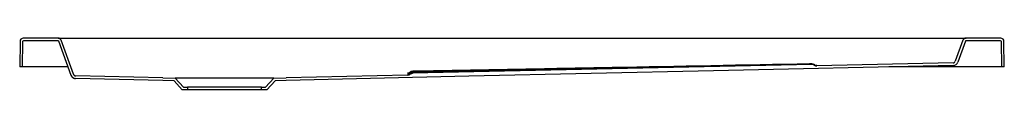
# Model space of a CAD drawing. Header units: millimetres. Extents: x 4375.15 to 4376.34, y 2308.42 to 2308.48.
import ezdxf

# ---------------------------------------------------------------- set-up
doc = ezdxf.new("R2010")
doc.units = ezdxf.units.MM
doc.layers.add('SANINDUSA', color=3, linetype='Continuous')

msp = doc.modelspace()

# ---------------------------------------------------------------- linework, layer by layer
at = {"layer": 'SANINDUSA'}
for p, q in [((4375.1455, 2308.479), (4375.1451, 2308.4479)), ((4375.1487, 2308.4788), (4375.1483, 2308.4479)), ((4375.1918, 2308.4829), (4375.1495, 2308.4829)), ((4375.1916, 2308.4797), (4375.1497, 2308.4797)), ((4375.1918, 2308.4829), (4375.2053, 2308.4829)), ((4375.2076, 2308.4376), (4375.1926, 2308.4791)), ((4375.2106, 2308.4389), (4375.1955, 2308.4803)), ((4375.2053, 2308.4829), (4376.2838, 2308.4829)), ((4376.2838, 2308.4829), (4376.2974, 2308.4829)), ((4376.2936, 2308.4803), (4376.2843, 2308.4549)), ((4376.2966, 2308.4791), (4376.2873, 2308.4536)), ((4376.3396, 2308.4829), (4376.2974, 2308.4829)), ((4376.3394, 2308.4797), (4376.2975, 2308.4797)), ((4376.3408, 2308.4479), (4376.3404, 2308.4788)), ((4376.344, 2308.4479), (4376.3436, 2308.479)), ((4376.1096, 2308.451), (4375.6235, 2308.4401)), ((4376.2816, 2308.4529), (4376.1156, 2308.4492)), ((4375.1483, 2308.4479), (4375.1451, 2308.4479)), ((4375.1493, 2308.4479), (4375.1483, 2308.4479)), ((4375.2039, 2308.4479), (4375.1493, 2308.4479)), ((4375.6175, 2308.438), (4375.4696, 2308.4347)), ((4376.3398, 2308.4479), (4376.2035, 2308.4479)), ((4376.3408, 2308.4479), (4376.3398, 2308.4479)), ((4376.344, 2308.4479), (4376.3408, 2308.4479)), ((4375.3195, 2308.4315), (4375.2131, 2308.4337)), ((4375.3196, 2308.4347), (4375.2134, 2308.4369)), ((4375.3331, 2308.431), (4375.3195, 2308.4315)), ((4375.3196, 2308.4347), (4375.3346, 2308.4341)), ((4375.3431, 2308.4199), (4375.3331, 2308.431)), ((4375.4546, 2308.4341), (4375.3346, 2308.4341)), ((4375.3346, 2308.4341), (4375.3446, 2308.4231)), ((4375.4446, 2308.4231), (4375.4546, 2308.4341)), ((4375.456, 2308.431), (4375.446, 2308.4199)), ((4375.4546, 2308.4341), (4375.4696, 2308.4347)), ((4375.4697, 2308.4315), (4375.456, 2308.431)), ((4375.3496, 2308.4199), (4375.3431, 2308.4199)), ((4375.3446, 2308.4231), (4375.3496, 2308.4231)), ((4375.3496, 2308.4231), (4375.3496, 2308.4199)), ((4375.4396, 2308.4231), (4375.3496, 2308.4231)), ((4375.4396, 2308.4199), (4375.3496, 2308.4199)), ((4375.4396, 2308.4199), (4375.4396, 2308.4231)), ((4375.4396, 2308.4231), (4375.4446, 2308.4231)), ((4375.446, 2308.4199), (4375.4396, 2308.4199))]:
    msp.add_line(p, q, dxfattribs=at)
at = {"layer": 'SANINDUSA', "flags": 128}
for points in [[(4376.2818, 2308.4497), (4375.9901, 2308.4432), (4375.6918, 2308.4365), (4375.4697, 2308.4315)], [(4376.1066, 2308.451), (4376.0866, 2308.4506), (4376.0066, 2308.4488), (4375.6868, 2308.4418), (4375.6867, 2308.4418), (4375.6265, 2308.4405)], [(4376.1131, 2308.4503), (4376.1129, 2308.4504), (4376.1126, 2308.4507)], [(4376.2816, 2308.4529), (4376.2816, 2308.4529), (4376.2816, 2308.4529)]]:
    msp.add_lwpolyline(points, dxfattribs=at)
at = {"layer": 'SANINDUSA'}
for centre, radius, start, end in [((4375.1495, 2308.4789), 0.004, 90, 179.2), ((4375.1497, 2308.4787), 0.001, 90, 179.2), ((4375.1916, 2308.4787), 0.001, 20, 90), ((4375.1918, 2308.4789), 0.004, 20, 90), ((4376.2974, 2308.4789), 0.004, 90, 160), ((4376.2975, 2308.4787), 0.001, 90, 160), ((4376.3394, 2308.4787), 0.001, 0.8, 90), ((4376.3396, 2308.4789), 0.004, 0.8, 90), ((4376.1097, 2308.4466), 0.005, 54.2283, 91.0976), ((4376.1097, 2308.4463), 0.005, 76.3882, 91.2013), ((4376.1098, 2308.4462), 0.00484, 54.213, 77.286), ((4376.1097, 2308.4463), 0.005, 54.3317, 76.3882), ((4376.1155, 2308.4544), 0.005, 234.3316, 245.5047), ((4376.1155, 2308.4547), 0.005, 241.0571, 271.0977), ((4376.2815, 2308.4559), 0.003, 271.2864, 340), ((4376.2817, 2308.4557), 0.006, 271.2864, 340), ((4375.2133, 2308.4397), 0.006, 199.9994, 268.7698), ((4375.6174, 2308.4454), 0.005, 270.9968, 307.8615), ((4375.6174, 2308.4441), 0.005, 271.1202, 307.9877), ((4375.6174, 2308.4433), 0.005, 271.2355, 308.1049), ((4375.6236, 2308.4375), 0.005, 91.0011, 127.8619), ((4375.6236, 2308.4363), 0.005, 91.124, 127.988), ((4375.6236, 2308.4354), 0.005, 91.2372, 128.105)]:
    msp.add_arc(centre, radius, start, end, dxfattribs=at)
for points, knots in [([(4376.1066, 2308.4516), (4376.0266, 2308.45), (4375.9465, 2308.4485), (4375.8265, 2308.4463), (4375.7865, 2308.4455), (4375.7065, 2308.4441), (4375.6665, 2308.4433), (4375.6265, 2308.4426)], [0, 0, 0, 0, 0.5, 0.5, 0.75, 0.75, 1, 1, 1, 1]), ([(4376.1066, 2308.4512), (4376.0266, 2308.4496), (4375.9465, 2308.4479), (4375.8265, 2308.4454), (4375.7865, 2308.4446), (4375.7065, 2308.443), (4375.6665, 2308.4422), (4375.6265, 2308.4414)], [0, 0, 0, 0, 0.5, 0.5, 0.75, 0.75, 1, 1, 1, 1]), ([(4376.1096, 2308.4516), (4376.1096, 2308.4516), (4376.1095, 2308.4516), (4376.1093, 2308.4516), (4376.1092, 2308.4516), (4376.109, 2308.4516), (4376.1088, 2308.4516), (4376.1086, 2308.4516), (4376.1084, 2308.4516), (4376.1081, 2308.4516), (4376.1079, 2308.4516), (4376.1075, 2308.4516), (4376.1073, 2308.4516), (4376.107, 2308.4516), (4376.1068, 2308.4516), (4376.1066, 2308.4516)], [0, 0, 0, 0, 0.25, 0.25, 0.375, 0.375, 0.5, 0.5, 0.625, 0.625, 0.75, 0.75, 0.875, 0.875, 1, 1, 1, 1]), ([(4376.1085, 2308.4513), (4376.1085, 2308.4513), (4376.1082, 2308.4513), (4376.1076, 2308.4513), (4376.1069, 2308.4512), (4376.1066, 2308.4512)], [0, 0, 0, 0, 0.044775, 0.522364, 1, 1, 1, 1]), ([(4376.1108, 2308.451), (4376.1107, 2308.451), (4376.1104, 2308.4511), (4376.1101, 2308.4511), (4376.1098, 2308.4511), (4376.1097, 2308.4511), (4376.1097, 2308.4511), (4376.1096, 2308.4511), (4376.1095, 2308.4511), (4376.1092, 2308.4511), (4376.1085, 2308.4511), (4376.1076, 2308.4511), (4376.1069, 2308.451), (4376.1066, 2308.451), (4376.1066, 2308.451)], [0, 0, 0, 0, 0.065843, 0.136496, 0.179759, 0.197825, 0.212086, 0.234135, 0.287337, 0.452119, 0.626997, 0.795291, 0.962837, 1, 1, 1, 1]), ([(4376.1096, 2308.4513), (4376.1096, 2308.4513), (4376.1095, 2308.4513), (4376.1092, 2308.4513), (4376.1087, 2308.4513), (4376.1085, 2308.4513)], [0, 0, 0, 0, 0.256255, 0.646413, 1, 1, 1, 1]), ([(4376.1126, 2308.4501), (4376.1122, 2308.4504), (4376.1117, 2308.4507), (4376.1109, 2308.4509), (4376.1106, 2308.451), (4376.1101, 2308.451), (4376.1098, 2308.451), (4376.1096, 2308.451)], [0, 0, 0, 0, 0.5, 0.5, 0.75, 0.75, 1, 1, 1, 1]), ([(4376.1126, 2308.4501), (4376.1128, 2308.4499), (4376.113, 2308.4498), (4376.1135, 2308.4496), (4376.1138, 2308.4495), (4376.1143, 2308.4493), (4376.1145, 2308.4493), (4376.1151, 2308.4492), (4376.1153, 2308.4492), (4376.1156, 2308.4492)], [0, 0, 0, 0, 0.25, 0.25, 0.5, 0.5, 0.75, 0.75, 1, 1, 1, 1]), ([(4376.1154, 2308.4494), (4376.1154, 2308.4494), (4376.1154, 2308.4494), (4376.1153, 2308.4494), (4376.1152, 2308.4494), (4376.1148, 2308.4495), (4376.1144, 2308.4495), (4376.114, 2308.4497), (4376.1134, 2308.4499)], [0, 0, 0, 0, 0.170424, 0.282935, 0.373886, 0.489066, 0.802739, 1, 1, 1, 1]), ([(4376.1156, 2308.4497), (4376.1156, 2308.4497), (4376.1156, 2308.4497), (4376.1152, 2308.4497), (4376.1143, 2308.4497), (4376.114, 2308.4497)], [0, 0, 0, 0, 0.100729, 0.671979, 1, 1, 1, 1]), ([(4376.1156, 2308.4494), (4376.1156, 2308.4494), (4376.1156, 2308.4494), (4376.1154, 2308.4494), (4376.1148, 2308.4494), (4376.1148, 2308.4494)], [0, 0, 0, 0, 0.138188, 0.922674, 1, 1, 1, 1]), ([(4375.2076, 2308.4376), (4375.2078, 2308.4371), (4375.2081, 2308.4366), (4375.2087, 2308.4358), (4375.2089, 2308.4356), (4375.2093, 2308.4352), (4375.2095, 2308.435), (4375.21, 2308.4347), (4375.2103, 2308.4345), (4375.2108, 2308.4342), (4375.2111, 2308.4341), (4375.2117, 2308.4339), (4375.212, 2308.4338), (4375.2125, 2308.4337), (4375.2128, 2308.4337), (4375.2131, 2308.4337)], [0, 0, 0, 0, 0.25, 0.25, 0.375, 0.375, 0.5, 0.5, 0.625, 0.625, 0.75, 0.75, 0.875, 0.875, 1, 1, 1, 1]), ([(4375.2106, 2308.4389), (4375.2107, 2308.4386), (4375.2108, 2308.4383), (4375.2111, 2308.438), (4375.2112, 2308.4379), (4375.2114, 2308.4376), (4375.2115, 2308.4375), (4375.2118, 2308.4374), (4375.2119, 2308.4373), (4375.2122, 2308.4372), (4375.2123, 2308.4371), (4375.2127, 2308.437), (4375.213, 2308.4369), (4375.2134, 2308.4369)], [0, 0, 0, 0, 0.25, 0.25, 0.375, 0.375, 0.5, 0.5, 0.625, 0.625, 0.75, 0.75, 1, 1, 1, 1]), ([(4375.6207, 2308.4403), (4375.6201, 2308.4403), (4375.6187, 2308.4403), (4375.6177, 2308.4404), (4375.6176, 2308.4404), (4375.6175, 2308.4404)], [0, 0, 0, 0, 0.351421, 0.742057, 1, 1, 1, 1]), ([(4375.6175, 2308.438), (4375.6181, 2308.438), (4375.6186, 2308.4381), (4375.6194, 2308.4384), (4375.6196, 2308.4385), (4375.6201, 2308.4387), (4375.6203, 2308.4389), (4375.6205, 2308.4391)], [0, 0, 0, 0, 0.5, 0.5, 0.75, 0.75, 1, 1, 1, 1]), ([(4375.6202, 2308.4391), (4375.6197, 2308.4391), (4375.6186, 2308.4391), (4375.6177, 2308.4391), (4375.6176, 2308.4391), (4375.6175, 2308.4391)], [0, 0, 0, 0, 0.273001, 0.711668, 1, 1, 1, 1]), ([(4375.619, 2308.4383), (4375.619, 2308.4383), (4375.6183, 2308.4383), (4375.6177, 2308.4383), (4375.6176, 2308.4383), (4375.6175, 2308.4383)], [0, 0, 0, 0, 0.0395282, 0.6205317, 1, 1, 1, 1]), ([(4375.6205, 2308.4391), (4375.6209, 2308.4394), (4375.6214, 2308.4396), (4375.6224, 2308.44), (4375.623, 2308.4401), (4375.6235, 2308.4401)], [0, 0, 0, 0, 0.5, 0.5, 1, 1, 1, 1]), ([(4375.6265, 2308.4426), (4375.6261, 2308.4426), (4375.6257, 2308.4426), (4375.6252, 2308.4426), (4375.625, 2308.4426), (4375.6247, 2308.4426), (4375.6245, 2308.4426), (4375.6242, 2308.4426), (4375.6241, 2308.4426), (4375.6239, 2308.4426), (4375.6238, 2308.4426), (4375.6237, 2308.4425), (4375.6236, 2308.4425), (4375.6235, 2308.4425), (4375.6235, 2308.4425), (4375.6235, 2308.4425)], [0, 0, 0, 0, 0.25, 0.25, 0.375, 0.375, 0.5, 0.5, 0.625, 0.625, 0.75, 0.75, 0.875, 0.875, 1, 1, 1, 1]), ([(4375.6265, 2308.4414), (4375.6261, 2308.4414), (4375.6257, 2308.4414), (4375.6252, 2308.4413), (4375.625, 2308.4413), (4375.6247, 2308.4413), (4375.6245, 2308.4413), (4375.6242, 2308.4413), (4375.6241, 2308.4413), (4375.6239, 2308.4413), (4375.6238, 2308.4413), (4375.6237, 2308.4413), (4375.6236, 2308.4413), (4375.6235, 2308.4413), (4375.6235, 2308.4413), (4375.6235, 2308.4413)], [0, 0, 0, 0, 0.25, 0.25, 0.375, 0.375, 0.5, 0.5, 0.625, 0.625, 0.75, 0.75, 0.875, 0.875, 1, 1, 1, 1]), ([(4375.6265, 2308.4405), (4375.6261, 2308.4405), (4375.6257, 2308.4405), (4375.6252, 2308.4405), (4375.625, 2308.4405), (4375.6247, 2308.4405), (4375.6245, 2308.4405), (4375.6242, 2308.4405), (4375.6241, 2308.4404), (4375.6239, 2308.4404), (4375.6238, 2308.4404), (4375.6237, 2308.4404), (4375.6236, 2308.4404), (4375.6235, 2308.4404), (4375.6235, 2308.4404), (4375.6235, 2308.4404)], [0, 0, 0, 0, 0.25, 0.25, 0.375, 0.375, 0.5, 0.5, 0.625, 0.625, 0.75, 0.75, 0.875, 0.875, 1, 1, 1, 1])]:
    msp.add_open_spline(points, degree=3, knots=knots, dxfattribs=at)

doc.saveas('drawing.dxf')
